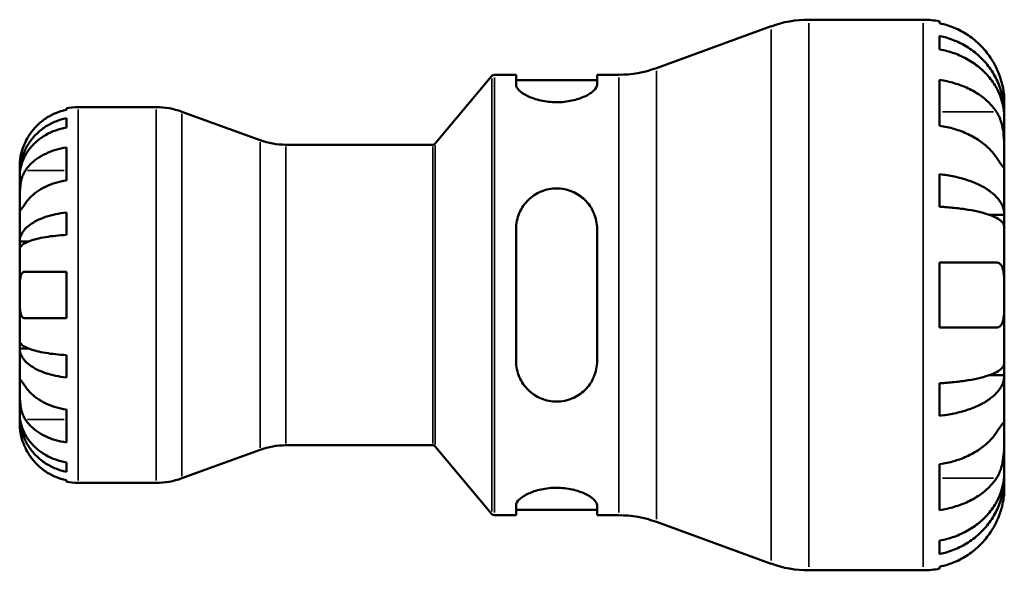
# Model space of a CAD drawing. Header units: millimetres. Extents: x 0 to 905, y -151 to 594.
# Tile 5 of 9: x 324 to 476, y 222 to 307. Entities that reach past the tile are written whole.
import ezdxf

# ---------------------------------------------------------------- set-up
doc = ezdxf.new("R2010")
doc.units = ezdxf.units.MM
doc.layers.add('Visible (ANSI)', color=7, linetype='Continuous', lineweight=50)
doc.layers.add('Visible Narrow (ANSI)', color=7, linetype='Continuous', lineweight=35)

msp = doc.modelspace()

# ---------------------------------------------------------------- linework, layer by layer
at = {"layer": 'Visible (ANSI)'}
for p, q in [((422.127, 299.121), (439.847, 305.571)), ((445.661, 306.596), (463.343, 306.596)), ((465.843, 306.343), (465.843, 306.047)), ((465.843, 304.085), (465.843, 302.009)), ((397.139, 298.096), (400.475, 298.096)), ((400.475, 298.096), (400.475, 296.53)), ((412.975, 298.096), (416.312, 298.096)), ((412.975, 296.53), (412.975, 298.096)), ((387.993, 287.475), (396.756, 297.917)), ((400.475, 297.246), (412.975, 297.246)), ((465.843, 297.295), (465.843, 290.224)), ((475.843, 292.18), (475.843, 294.096)), ((331.043, 292.688), (331.043, 292.914)), ((332.843, 293.096), (344.898, 293.096)), ((360.957, 287.996), (348.865, 292.396)), ((475.843, 292.18), (475.812, 292.18)), ((475.843, 291.414), (475.843, 292.18)), ((331.043, 289.948), (331.043, 291.381)), ((475.843, 285.309), (475.843, 291.414)), ((364.924, 287.296), (387.61, 287.296)), ((331.043, 281.768), (331.043, 286.859)), ((475.843, 276.494), (475.843, 285.309)), ((323.843, 282.809), (323.843, 284.096)), ((323.843, 282.319), (323.843, 282.809)), ((323.843, 282.809), (323.861, 282.809)), ((465.843, 282.735), (465.843, 277.725)), ((323.843, 278.238), (323.843, 282.319)), ((323.843, 272.337), (323.843, 278.238)), ((331.043, 273.371), (331.043, 276.831)), ((475.843, 276.494), (473.457, 276.494)), ((475.843, 274.646), (475.843, 276.494)), ((400.475, 274.296), (400.475, 253.896)), ((412.975, 253.896), (412.975, 274.296)), ((475.843, 264.096), (475.843, 274.646)), ((323.843, 271.154), (323.843, 272.337)), ((323.843, 272.337), (325.169, 272.337)), ((323.843, 264.096), (323.843, 271.154)), ((465.843, 269.096), (465.843, 259.096)), ((331.043, 260.496), (331.043, 267.696)), ((323.843, 257.038), (323.843, 264.096)), ((475.843, 253.546), (475.843, 264.096)), ((323.843, 255.855), (323.843, 257.038)), ((323.843, 249.954), (323.843, 255.855)), ((323.843, 255.855), (325.169, 255.855)), ((331.043, 251.361), (331.043, 254.821)), ((475.843, 251.698), (475.843, 253.546)), ((475.843, 251.698), (473.457, 251.698)), ((475.843, 242.883), (475.843, 251.698)), ((323.843, 245.873), (323.843, 249.954)), ((465.843, 250.467), (465.843, 245.457)), ((331.043, 241.333), (331.043, 246.424)), ((323.843, 245.383), (323.843, 245.873)), ((323.843, 244.096), (323.843, 245.383)), ((323.843, 245.383), (323.861, 245.383)), ((475.843, 236.778), (475.843, 242.883)), ((360.957, 240.196), (348.865, 235.796)), ((364.924, 240.896), (387.61, 240.896)), ((387.993, 240.717), (396.756, 230.275)), ((331.043, 236.811), (331.043, 238.244)), ((465.843, 237.968), (465.843, 230.897)), ((475.843, 236.012), (475.812, 236.012)), ((475.843, 236.012), (475.843, 236.778)), ((475.843, 234.096), (475.843, 236.012)), ((331.043, 235.278), (331.043, 235.504)), ((332.843, 235.096), (344.898, 235.096)), ((400.475, 231.662), (400.475, 230.096)), ((412.975, 230.096), (412.975, 231.662)), ((397.139, 230.096), (400.475, 230.096)), ((400.475, 230.946), (412.975, 230.946)), ((412.975, 230.096), (416.312, 230.096)), ((422.127, 229.071), (439.847, 222.621)), ((465.843, 226.183), (465.843, 224.107)), ((465.843, 222.145), (465.843, 221.849)), ((445.661, 221.596), (463.343, 221.596))]:
    msp.add_line(p, q, dxfattribs=at)
for centre, radius, start, end in [((445.661, 289.596), 17, 90, 110), ((463.343, 294.096), 12.5, 78.46304, 90), ((397.139, 297.596), 0.5, 90, 140), ((416.312, 315.096), 17, 270, 290), ((332.843, 284.096), 9, 90, 101.53696), ((344.898, 281.496), 11.6, 70, 90), ((364.924, 298.896), 11.6, 250, 270), ((387.61, 287.796), 0.5, 270, 320), ((364.924, 229.296), 11.6, 90, 110), ((387.61, 240.396), 0.5, 40, 90), ((344.898, 246.696), 11.6, 270, 290), ((332.843, 244.096), 9, 258.46304, 270), ((397.139, 230.596), 0.5, 220, 270), ((416.312, 213.096), 17, 70, 90), ((445.661, 238.596), 17, 250, 270), ((463.343, 234.096), 12.5, 270, 281.53696)]:
    msp.add_arc(centre, radius, start, end, dxfattribs=at)
for points, knots in [([(474.638, 299.096), (474.382, 299.641), (474.074, 300.193), (473.257, 301.423), (472.713, 302.079), (471.62, 303.176), (470.972, 303.72), (469.574, 304.658), (468.825, 305.052), (467.422, 305.636), (466.642, 305.882), (465.843, 306.047)], [6.1350469, 6.1350469, 6.1350469, 6.1350469, 6.3084728, 6.3084728, 6.5414503, 6.5414503, 6.7730229, 6.7730229, 7.0045956, 7.0045956, 7.2289364, 7.2289364, 7.2289364, 7.2289364]), ([(465.843, 304.085), (466.645, 303.926), (467.428, 303.687), (468.834, 303.122), (469.583, 302.741), (470.981, 301.835), (471.63, 301.31), (472.722, 300.251), (473.264, 299.62), (474.2, 298.261), (474.593, 297.534), (475.185, 296.147), (475.438, 295.36), (475.767, 293.752), (475.843, 292.931), (475.843, 292.18)], [0.2371476, 0.2371476, 0.2371476, 0.2371476, 0.4622755, 0.4622755, 0.6937459, 0.6937459, 0.9252164, 0.9252164, 1.1572518, 1.1572518, 1.3892871, 1.3892871, 1.6221879, 1.6221879, 1.8550887, 1.8550887, 1.8550887, 1.8550887]), ([(475.843, 291.414), (475.843, 292.083), (475.767, 292.814), (475.438, 294.245), (475.185, 294.945), (474.593, 296.179), (474.2, 296.827), (473.264, 298.036), (472.722, 298.598), (471.63, 299.54), (470.981, 300.007), (469.583, 300.814), (468.834, 301.153), (467.428, 301.655), (466.645, 301.868), (465.843, 302.009)], [5.5740571, 5.5740571, 5.5740571, 5.5740571, 5.8069579, 5.8069579, 6.0398587, 6.0398587, 6.271894, 6.271894, 6.5039294, 6.5039294, 6.7353999, 6.7353999, 6.9668704, 6.9668704, 7.1919982, 7.1919982, 7.1919982, 7.1919982]), ([(475.843, 294.096), (475.843, 294.096), (475.844, 294.16), (475.838, 294.441), (475.83, 294.683), (475.773, 295.292), (475.728, 295.636), (475.587, 296.368), (475.5, 296.738), (475.314, 297.376), (475.231, 297.629), (475.055, 298.12), (474.963, 298.356), (474.791, 298.761), (474.716, 298.929), (474.638, 299.096)], [0, 0, 0, 0, 0.13904224, 0.13904224, 0.3069836, 0.3069836, 0.45640172, 0.45640172, 0.58715519, 0.58715519, 0.67036591, 0.67036591, 0.74645478, 0.74645478, 0.80112917, 0.80112917, 0.80112917, 0.80112917]), ([(412.975, 296.53), (412.975, 296.276), (412.81, 295.971), (412.149, 295.347), (411.653, 295.028), (410.539, 294.511), (409.857, 294.272), (408.345, 293.941), (407.514, 293.852), (405.92, 293.852), (405.073, 293.945), (403.536, 294.288), (402.846, 294.535), (401.749, 295.058), (401.272, 295.371), (400.635, 295.983), (400.475, 296.281), (400.475, 296.53)], [0.9547362, 0.9547362, 0.9547362, 0.9547362, 1.2091216, 1.2091216, 1.463507, 1.463507, 1.6999776, 1.6999776, 1.9364483, 1.9364483, 2.1780687, 2.1780687, 2.4196892, 2.4196892, 2.6689555, 2.6689555, 2.9182218, 2.9182218, 2.9182218, 2.9182218]), ([(465.843, 297.295), (466.642, 297.179), (467.422, 297.005), (468.825, 296.592), (469.574, 296.313), (470.972, 295.65), (471.62, 295.265), (472.713, 294.489), (473.257, 294.026), (474.074, 293.156), (474.382, 292.765), (474.638, 292.38)], [0.2371559, 0.2371559, 0.2371559, 0.2371559, 0.4614966, 0.4614966, 0.6930693, 0.6930693, 0.924642, 0.924642, 1.1576195, 1.1576195, 1.3310454, 1.3310454, 1.3310454, 1.3310454]), ([(331.043, 292.688), (330.469, 292.57), (329.908, 292.393), (328.898, 291.973), (328.359, 291.689), (327.352, 291.013), (326.886, 290.621), (326.099, 289.831), (325.707, 289.358), (325.122, 288.476), (324.902, 288.084), (324.719, 287.696)], [0.17075309, 0.17075309, 0.17075309, 0.17075309, 0.33215152, 0.33215152, 0.49888818, 0.49888818, 0.66562485, 0.66562485, 0.83351137, 0.83351137, 0.95687373, 0.95687373, 0.95687373, 0.95687373]), ([(474.638, 292.38), (474.714, 292.266), (474.787, 292.145), (474.991, 291.771), (475.112, 291.502), (475.331, 290.909), (475.426, 290.586), (475.614, 289.771), (475.69, 289.274), (475.802, 288.144), (475.825, 287.524), (475.846, 286.332), (475.843, 285.777), (475.843, 285.309)], [-0.80549596, -0.80549596, -0.80549596, -0.80549596, -0.75183339, -0.75183339, -0.64811579, -0.64811579, -0.53942343, -0.53942343, -0.38723334, -0.38723334, -0.19834363, -0.19834363, 0, 0, 0, 0]), ([(323.843, 282.809), (323.843, 283.35), (323.898, 283.94), (324.135, 285.097), (324.316, 285.663), (324.742, 286.661), (325.024, 287.184), (325.697, 288.162), (326.087, 288.616), (326.872, 289.379), (327.339, 289.758), (328.347, 290.411), (328.887, 290.686), (329.9, 291.094), (330.465, 291.266), (331.043, 291.381)], [4.0142513, 4.0142513, 4.0142513, 4.0142513, 4.1817861, 4.1817861, 4.3493209, 4.3493209, 4.5162129, 4.5162129, 4.683105, 4.683105, 4.8499282, 4.8499282, 5.0167515, 5.0167515, 5.1791755, 5.1791755, 5.1791755, 5.1791755]), ([(331.043, 289.948), (330.465, 289.846), (329.9, 289.692), (328.887, 289.33), (328.347, 289.085), (327.339, 288.503), (326.872, 288.166), (326.087, 287.487), (325.697, 287.083), (325.024, 286.213), (324.742, 285.747), (324.316, 284.859), (324.135, 284.355), (323.898, 283.326), (323.843, 282.8), (323.843, 282.319)], [0.1707525, 0.1707525, 0.1707525, 0.1707525, 0.3331765, 0.3331765, 0.4999998, 0.4999998, 0.6668231, 0.6668231, 0.8337151, 0.8337151, 1.0006071, 1.0006071, 1.1681419, 1.1681419, 1.3356767, 1.3356767, 1.3356767, 1.3356767]), ([(474.638, 285.309), (474.382, 285.694), (474.074, 286.085), (473.257, 286.955), (472.713, 287.418), (471.62, 288.194), (470.972, 288.579), (469.574, 289.242), (468.825, 289.521), (467.422, 289.933), (466.642, 290.108), (465.843, 290.224)], [6.1350469, 6.1350469, 6.1350469, 6.1350469, 6.3084728, 6.3084728, 6.5414503, 6.5414503, 6.7730229, 6.7730229, 7.0045956, 7.0045956, 7.2289364, 7.2289364, 7.2289364, 7.2289364]), ([(324.719, 287.696), (324.652, 287.553), (324.588, 287.409), (324.438, 287.049), (324.357, 286.835), (324.209, 286.394), (324.143, 286.17), (324.009, 285.644), (323.955, 285.358), (323.873, 284.795), (323.856, 284.546), (323.841, 284.19), (323.843, 284.096), (323.843, 284.096)], [-0.57647647, -0.57647647, -0.57647647, -0.57647647, -0.52968676, -0.52968676, -0.46054026, -0.46054026, -0.38562403, -0.38562403, -0.27730827, -0.27730827, -0.14258086, -0.14258086, 0, 0, 0, 0]), ([(324.719, 283.329), (324.902, 283.603), (325.122, 283.881), (325.707, 284.505), (326.099, 284.839), (326.886, 285.398), (327.352, 285.675), (328.359, 286.153), (328.898, 286.353), (329.908, 286.65), (330.469, 286.776), (331.043, 286.859)], [4.42788405, 4.42788405, 4.42788405, 4.42788405, 4.5512464, 4.5512464, 4.71913293, 4.71913293, 4.88586959, 4.88586959, 5.05260626, 5.05260626, 5.21400469, 5.21400469, 5.21400469, 5.21400469]), ([(475.843, 285.309), (475.843, 285.05), (475.844, 284.82), (475.841, 284.413), (475.839, 284.243), (475.817, 283.94), (475.791, 283.849), (475.683, 283.841), (475.605, 283.916), (475.412, 284.164), (475.316, 284.3), (475.095, 284.623), (474.971, 284.808), (474.772, 285.108), (474.706, 285.207), (474.638, 285.309)], [0, 0, 0, 0, 0.11001315, 0.11001315, 0.22756875, 0.22756875, 0.39041262, 0.39041262, 0.54459104, 0.54459104, 0.65219658, 0.65219658, 0.75650694, 0.75650694, 0.80454923, 0.80454923, 0.80454923, 0.80454923]), ([(323.843, 278.238), (323.843, 278.421), (323.843, 278.624), (323.845, 279.075), (323.846, 279.325), (323.862, 279.953), (323.88, 280.338), (323.956, 281.092), (324.011, 281.453), (324.149, 282.038), (324.216, 282.268), (324.374, 282.692), (324.462, 282.887), (324.61, 283.158), (324.664, 283.246), (324.719, 283.329)], [0, 0, 0, 0, 0.07774953, 0.07774953, 0.16081914, 0.16081914, 0.27783798, 0.27783798, 0.3882896, 0.3882896, 0.46542959, 0.46542959, 0.54035429, 0.54035429, 0.57953204, 0.57953204, 0.57953204, 0.57953204]), ([(465.843, 282.735), (466.645, 282.652), (467.428, 282.526), (468.834, 282.23), (469.583, 282.031), (470.981, 281.556), (471.63, 281.28), (472.722, 280.725), (473.264, 280.395), (474.2, 279.682), (474.593, 279.301), (475.185, 278.574), (475.438, 278.161), (475.767, 277.318), (475.843, 276.888), (475.843, 276.494)], [0.2371476, 0.2371476, 0.2371476, 0.2371476, 0.4622755, 0.4622755, 0.6937459, 0.6937459, 0.9252164, 0.9252164, 1.1572518, 1.1572518, 1.3892871, 1.3892871, 1.6221879, 1.6221879, 1.8550887, 1.8550887, 1.8550887, 1.8550887]), ([(331.043, 281.768), (330.465, 281.684), (329.901, 281.558), (328.887, 281.259), (328.347, 281.057), (327.339, 280.576), (326.872, 280.298), (326.087, 279.738), (325.697, 279.404), (325.117, 278.784), (324.9, 278.509), (324.719, 278.238)], [0.1707715, 0.1707715, 0.1707715, 0.1707715, 0.33310322, 0.33310322, 0.50032131, 0.50032131, 0.6675394, 0.6675394, 0.83495179, 0.83495179, 0.95687108, 0.95687108, 0.95687108, 0.95687108]), ([(400.475, 274.296), (400.475, 275.105), (400.641, 275.957), (401.302, 277.516), (401.798, 278.224), (402.912, 279.304), (403.594, 279.766), (405.106, 280.388), (405.937, 280.546), (406.725, 280.546), (407.514, 280.546), (408.345, 280.388), (409.857, 279.766), (410.539, 279.304), (411.653, 278.224), (412.149, 277.516), (412.81, 275.957), (412.975, 275.105), (412.975, 274.296)], [-0.981712, -0.981712, -0.981712, -0.981712, -0.7273266, -0.7273266, -0.4729413, -0.4729413, -0.2364706, -0.2364706, 0, 0, 0, 0.2364706, 0.2364706, 0.4729413, 0.4729413, 0.7273266, 0.7273266, 0.981712, 0.981712, 0.981712, 0.981712]), ([(324.719, 278.238), (324.66, 278.149), (324.604, 278.065), (324.453, 277.84), (324.366, 277.711), (324.21, 277.485), (324.142, 277.392), (324.009, 277.226), (323.955, 277.178), (323.873, 277.191), (323.856, 277.283), (323.841, 277.635), (323.843, 277.902), (323.843, 278.238)], [-0.58004807, -0.58004807, -0.58004807, -0.58004807, -0.5384523, -0.5384523, -0.46383793, -0.46383793, -0.3862639, -0.3862639, -0.27840269, -0.27840269, -0.14277912, -0.14277912, 0, 0, 0, 0]), ([(323.843, 272.337), (323.843, 272.621), (323.898, 272.931), (324.135, 273.538), (324.317, 273.835), (324.744, 274.358), (325.027, 274.633), (325.7, 275.146), (326.091, 275.384), (326.877, 275.783), (327.344, 275.982), (328.351, 276.324), (328.89, 276.467), (329.902, 276.68), (330.466, 276.771), (331.043, 276.831)], [4.0142509, 4.0142509, 4.0142509, 4.0142509, 4.1819549, 4.1819549, 4.3496588, 4.3496588, 4.5167189, 4.5167189, 4.6837789, 4.6837789, 4.8504333, 4.8504333, 5.0170876, 5.0170876, 5.1791816, 5.1791816, 5.1791816, 5.1791816]), ([(475.843, 274.646), (475.843, 274.841), (475.767, 275.053), (475.438, 275.469), (475.185, 275.672), (474.593, 276.031), (474.2, 276.219), (473.264, 276.57), (472.722, 276.734), (471.63, 277.007), (470.981, 277.143), (469.583, 277.378), (468.834, 277.476), (467.428, 277.622), (466.645, 277.684), (465.843, 277.725)], [5.5740571, 5.5740571, 5.5740571, 5.5740571, 5.8069579, 5.8069579, 6.0398587, 6.0398587, 6.2718941, 6.2718941, 6.5039294, 6.5039294, 6.7353999, 6.7353999, 6.9668704, 6.9668704, 7.1919983, 7.1919983, 7.1919983, 7.1919983]), ([(331.043, 273.371), (330.465, 273.342), (329.9, 273.297), (328.887, 273.192), (328.347, 273.121), (327.339, 272.952), (326.872, 272.854), (326.087, 272.656), (325.697, 272.539), (325.024, 272.286), (324.742, 272.151), (324.316, 271.893), (324.135, 271.746), (323.898, 271.447), (323.843, 271.294), (323.843, 271.154)], [0.1707525, 0.1707525, 0.1707525, 0.1707525, 0.3331765, 0.3331765, 0.4999998, 0.4999998, 0.6668231, 0.6668231, 0.8337151, 0.8337151, 1.0006071, 1.0006071, 1.1681419, 1.1681419, 1.3356767, 1.3356767, 1.3356767, 1.3356767]), ([(465.843, 269.096), (466.642, 269.096), (467.422, 269.096), (468.825, 269.096), (469.574, 269.096), (470.972, 269.096), (471.62, 269.096), (472.713, 269.096), (473.257, 269.096), (474.074, 269.096), (474.382, 269.096), (474.638, 269.096)], [0.2371559, 0.2371559, 0.2371559, 0.2371559, 0.4614966, 0.4614966, 0.6930693, 0.6930693, 0.924642, 0.924642, 1.1576195, 1.1576195, 1.3310454, 1.3310454, 1.3310454, 1.3310454]), ([(474.638, 269.096), (474.726, 269.096), (474.81, 269.085), (475.013, 269.03), (475.126, 268.969), (475.333, 268.782), (475.425, 268.651), (475.613, 268.248), (475.69, 267.941), (475.803, 267.125), (475.825, 266.598), (475.846, 265.41), (475.843, 264.756), (475.843, 264.096)], [-0.80030455, -0.80030455, -0.80030455, -0.80030455, -0.73902747, -0.73902747, -0.64314065, -0.64314065, -0.53879935, -0.53879935, -0.38557884, -0.38557884, -0.19805199, -0.19805199, 0, 0, 0, 0]), ([(323.843, 264.096), (323.843, 264.378), (323.843, 264.659), (323.845, 265.224), (323.848, 265.505), (323.869, 266.172), (323.896, 266.529), (324.002, 267.046), (324.066, 267.228), (324.238, 267.505), (324.343, 267.598), (324.545, 267.681), (324.629, 267.696), (324.719, 267.696)], [0, 0, 0, 0, 0.0846147, 0.0846147, 0.17434238, 0.17434238, 0.3108876, 0.3108876, 0.41427185, 0.41427185, 0.5166571, 0.5166571, 0.58005471, 0.58005471, 0.58005471, 0.58005471]), ([(324.719, 267.696), (324.902, 267.696), (325.122, 267.696), (325.707, 267.696), (326.099, 267.696), (326.886, 267.696), (327.352, 267.696), (328.359, 267.696), (328.898, 267.696), (329.908, 267.696), (330.469, 267.696), (331.043, 267.696)], [4.42788405, 4.42788405, 4.42788405, 4.42788405, 4.5512464, 4.5512464, 4.71913293, 4.71913293, 4.88586959, 4.88586959, 5.05260626, 5.05260626, 5.21400469, 5.21400469, 5.21400469, 5.21400469]), ([(324.719, 260.496), (324.593, 260.496), (324.478, 260.526), (324.264, 260.66), (324.171, 260.772), (324.017, 261.092), (323.961, 261.304), (323.875, 261.887), (323.857, 262.278), (323.841, 263.148), (323.843, 263.62), (323.843, 264.096)], [-0.58010577, -0.58010577, -0.58010577, -0.58010577, -0.49097122, -0.49097122, -0.39110552, -0.39110552, -0.28318426, -0.28318426, -0.14288781, -0.14288781, 0, 0, 0, 0]), ([(475.843, 264.096), (475.843, 263.688), (475.844, 263.281), (475.84, 262.454), (475.836, 262.039), (475.801, 261.091), (475.757, 260.599), (475.602, 259.927), (475.517, 259.702), (475.322, 259.399), (475.225, 259.299), (475.001, 259.155), (474.874, 259.114), (474.703, 259.097), (474.671, 259.096), (474.638, 259.096)], [-3.4720969, -3.4720969, -3.4720969, -3.4720969, -3.34968047, -3.34968047, -3.21609652, -3.21609652, -3.02231789, -3.02231789, -2.88911927, -2.88911927, -2.78956082, -2.78956082, -2.68657695, -2.68657695, -2.66294286, -2.66294286, -2.66294286, -2.66294286]), ([(331.043, 260.496), (330.469, 260.496), (329.908, 260.496), (328.898, 260.496), (328.359, 260.496), (327.352, 260.496), (326.886, 260.496), (326.099, 260.496), (325.707, 260.496), (325.122, 260.496), (324.902, 260.496), (324.719, 260.496)], [0.17075309, 0.17075309, 0.17075309, 0.17075309, 0.33215152, 0.33215152, 0.49888818, 0.49888818, 0.66562485, 0.66562485, 0.83351137, 0.83351137, 0.95687373, 0.95687373, 0.95687373, 0.95687373]), ([(474.638, 259.096), (474.382, 259.096), (474.074, 259.096), (473.257, 259.096), (472.713, 259.096), (471.62, 259.096), (470.972, 259.096), (469.574, 259.096), (468.825, 259.096), (467.422, 259.096), (466.642, 259.096), (465.843, 259.096)], [6.1350469, 6.1350469, 6.1350469, 6.1350469, 6.3084728, 6.3084728, 6.5414503, 6.5414503, 6.7730229, 6.7730229, 7.0045956, 7.0045956, 7.2289364, 7.2289364, 7.2289364, 7.2289364]), ([(323.843, 257.038), (323.843, 256.898), (323.898, 256.745), (324.135, 256.445), (324.317, 256.299), (324.744, 256.041), (325.027, 255.905), (325.7, 255.652), (326.091, 255.535), (326.877, 255.337), (327.344, 255.24), (328.351, 255.071), (328.89, 255), (329.902, 254.895), (330.466, 254.85), (331.043, 254.821)], [4.0142509, 4.0142509, 4.0142509, 4.0142509, 4.1819549, 4.1819549, 4.3496588, 4.3496588, 4.5167189, 4.5167189, 4.6837789, 4.6837789, 4.8504333, 4.8504333, 5.0170876, 5.0170876, 5.1791816, 5.1791816, 5.1791816, 5.1791816]), ([(331.043, 251.361), (330.466, 251.421), (329.902, 251.512), (328.89, 251.725), (328.351, 251.868), (327.344, 252.21), (326.877, 252.409), (326.091, 252.808), (325.7, 253.046), (325.027, 253.559), (324.744, 253.834), (324.317, 254.357), (324.135, 254.654), (323.898, 255.261), (323.843, 255.571), (323.843, 255.855)], [0.1707461, 0.1707461, 0.1707461, 0.1707461, 0.33284, 0.33284, 0.4994944, 0.4994944, 0.6661487, 0.6661487, 0.8332087, 0.8332087, 1.0002688, 1.0002688, 1.1679728, 1.1679728, 1.3356767, 1.3356767, 1.3356767, 1.3356767]), ([(412.975, 253.896), (412.975, 253.087), (412.81, 252.235), (412.149, 250.676), (411.653, 249.968), (410.539, 248.888), (409.857, 248.426), (408.345, 247.804), (407.514, 247.646), (405.937, 247.646), (405.106, 247.804), (403.594, 248.426), (402.912, 248.888), (401.798, 249.968), (401.302, 250.676), (400.641, 252.235), (400.475, 253.087), (400.475, 253.896)], [0.9547362, 0.9547362, 0.9547362, 0.9547362, 1.2091216, 1.2091216, 1.463507, 1.463507, 1.6999776, 1.6999776, 1.9364483, 1.9364483, 2.1729189, 2.1729189, 2.4093895, 2.4093895, 2.6637749, 2.6637749, 2.9181603, 2.9181603, 2.9181603, 2.9181603]), ([(465.843, 250.467), (466.645, 250.508), (467.428, 250.57), (468.834, 250.716), (469.583, 250.814), (470.981, 251.049), (471.63, 251.185), (472.722, 251.458), (473.264, 251.622), (474.2, 251.973), (474.593, 252.161), (475.185, 252.52), (475.438, 252.723), (475.767, 253.139), (475.843, 253.351), (475.843, 253.546)], [0.2371476, 0.2371476, 0.2371476, 0.2371476, 0.4622755, 0.4622755, 0.6937459, 0.6937459, 0.9252164, 0.9252164, 1.1572518, 1.1572518, 1.3892871, 1.3892871, 1.6221879, 1.6221879, 1.8550887, 1.8550887, 1.8550887, 1.8550887]), ([(323.843, 249.954), (323.843, 250.137), (323.843, 250.3), (323.845, 250.589), (323.846, 250.711), (323.862, 250.933), (323.88, 251.002), (323.956, 251.014), (324.011, 250.964), (324.149, 250.792), (324.216, 250.697), (324.374, 250.47), (324.462, 250.339), (324.61, 250.117), (324.664, 250.037), (324.719, 249.954)], [0, 0, 0, 0, 0.07774953, 0.07774953, 0.16081914, 0.16081914, 0.27783798, 0.27783798, 0.3882896, 0.3882896, 0.46542959, 0.46542959, 0.54035429, 0.54035429, 0.57953204, 0.57953204, 0.57953204, 0.57953204]), ([(475.843, 251.698), (475.843, 251.304), (475.767, 250.874), (475.438, 250.031), (475.185, 249.618), (474.593, 248.891), (474.2, 248.51), (473.264, 247.797), (472.722, 247.467), (471.63, 246.912), (470.981, 246.636), (469.583, 246.161), (468.834, 245.962), (467.428, 245.666), (466.645, 245.54), (465.843, 245.457)], [5.5740571, 5.5740571, 5.5740571, 5.5740571, 5.8069579, 5.8069579, 6.0398587, 6.0398587, 6.271894, 6.271894, 6.5039294, 6.5039294, 6.7353999, 6.7353999, 6.9668704, 6.9668704, 7.1919982, 7.1919982, 7.1919982, 7.1919982]), ([(324.719, 244.863), (324.66, 244.951), (324.604, 245.045), (324.453, 245.323), (324.366, 245.518), (324.21, 245.945), (324.142, 246.176), (324.009, 246.756), (323.955, 247.109), (323.873, 247.915), (323.856, 248.361), (323.841, 249.218), (323.843, 249.617), (323.843, 249.954)], [-0.58004807, -0.58004807, -0.58004807, -0.58004807, -0.5384523, -0.5384523, -0.46383793, -0.46383793, -0.3862639, -0.3862639, -0.27840269, -0.27840269, -0.14277912, -0.14277912, 0, 0, 0, 0]), ([(324.719, 249.954), (324.902, 249.68), (325.122, 249.402), (325.707, 248.778), (326.099, 248.444), (326.886, 247.885), (327.352, 247.608), (328.359, 247.131), (328.898, 246.93), (329.908, 246.633), (330.469, 246.507), (331.043, 246.424)], [4.42788405, 4.42788405, 4.42788405, 4.42788405, 4.5512464, 4.5512464, 4.71913293, 4.71913293, 4.88586959, 4.88586959, 5.05260626, 5.05260626, 5.21400469, 5.21400469, 5.21400469, 5.21400469]), ([(323.843, 245.873), (323.843, 245.392), (323.898, 244.866), (324.135, 243.837), (324.316, 243.333), (324.742, 242.445), (325.024, 241.979), (325.697, 241.109), (326.087, 240.705), (326.872, 240.026), (327.339, 239.689), (328.347, 239.107), (328.887, 238.862), (329.9, 238.5), (330.465, 238.346), (331.043, 238.244)], [4.0142513, 4.0142513, 4.0142513, 4.0142513, 4.1817861, 4.1817861, 4.3493209, 4.3493209, 4.5162129, 4.5162129, 4.683105, 4.683105, 4.8499282, 4.8499282, 5.0167515, 5.0167515, 5.1791755, 5.1791755, 5.1791755, 5.1791755]), ([(331.043, 236.811), (330.465, 236.926), (329.9, 237.098), (328.887, 237.506), (328.347, 237.781), (327.339, 238.434), (326.872, 238.813), (326.087, 239.576), (325.697, 240.03), (325.024, 241.008), (324.742, 241.531), (324.316, 242.529), (324.135, 243.095), (323.898, 244.252), (323.843, 244.842), (323.843, 245.383)], [0.1707525, 0.1707525, 0.1707525, 0.1707525, 0.3331765, 0.3331765, 0.4999998, 0.4999998, 0.6668231, 0.6668231, 0.8337151, 0.8337151, 1.0006071, 1.0006071, 1.1681419, 1.1681419, 1.3356767, 1.3356767, 1.3356767, 1.3356767]), ([(331.043, 241.333), (330.465, 241.417), (329.901, 241.543), (328.887, 241.842), (328.347, 242.044), (327.339, 242.524), (326.872, 242.803), (326.087, 243.363), (325.697, 243.697), (325.117, 244.317), (324.9, 244.592), (324.719, 244.863)], [0.1707715, 0.1707715, 0.1707715, 0.1707715, 0.33310322, 0.33310322, 0.50032131, 0.50032131, 0.6675394, 0.6675394, 0.83495179, 0.83495179, 0.95687108, 0.95687108, 0.95687108, 0.95687108]), ([(323.843, 244.096), (323.843, 244.096), (323.843, 244.063), (323.845, 243.928), (323.848, 243.821), (323.87, 243.463), (323.898, 243.17), (324.005, 242.575), (324.065, 242.308), (324.204, 241.816), (324.273, 241.6), (324.432, 241.157), (324.523, 240.931), (324.654, 240.636), (324.686, 240.566), (324.719, 240.496)], [-2.49913258, -2.49913258, -2.49913258, -2.49913258, -2.41505436, -2.41505436, -2.32384732, -2.32384732, -2.1841143, -2.1841143, -2.08674766, -2.08674766, -2.01440674, -2.01440674, -1.93994266, -1.93994266, -1.91637503, -1.91637503, -1.91637503, -1.91637503]), ([(474.638, 242.883), (474.714, 242.997), (474.787, 243.107), (474.991, 243.414), (475.112, 243.595), (475.331, 243.914), (475.426, 244.048), (475.614, 244.286), (475.69, 244.354), (475.802, 244.337), (475.825, 244.21), (475.846, 243.72), (475.843, 243.35), (475.843, 242.883)], [-0.80549596, -0.80549596, -0.80549596, -0.80549596, -0.75183339, -0.75183339, -0.64811579, -0.64811579, -0.53942343, -0.53942343, -0.38723334, -0.38723334, -0.19834363, -0.19834363, 0, 0, 0, 0]), ([(465.843, 237.968), (466.642, 238.084), (467.422, 238.259), (468.825, 238.671), (469.574, 238.95), (470.972, 239.613), (471.62, 239.998), (472.713, 240.774), (473.257, 241.237), (474.074, 242.107), (474.382, 242.498), (474.638, 242.883)], [0.2371559, 0.2371559, 0.2371559, 0.2371559, 0.4614966, 0.4614966, 0.6930693, 0.6930693, 0.924642, 0.924642, 1.1576195, 1.1576195, 1.3310454, 1.3310454, 1.3310454, 1.3310454]), ([(475.843, 242.883), (475.843, 242.623), (475.844, 242.336), (475.841, 241.696), (475.839, 241.342), (475.817, 240.459), (475.791, 239.922), (475.683, 238.871), (475.605, 238.368), (475.412, 237.554), (475.316, 237.236), (475.095, 236.648), (474.971, 236.38), (474.772, 236.022), (474.706, 235.914), (474.638, 235.812)], [0, 0, 0, 0, 0.11001315, 0.11001315, 0.22756875, 0.22756875, 0.39041262, 0.39041262, 0.54459104, 0.54459104, 0.65219658, 0.65219658, 0.75650694, 0.75650694, 0.80454923, 0.80454923, 0.80454923, 0.80454923]), ([(324.719, 240.496), (324.902, 240.108), (325.122, 239.716), (325.707, 238.834), (326.099, 238.361), (326.886, 237.571), (327.352, 237.179), (328.359, 236.503), (328.898, 236.219), (329.908, 235.799), (330.469, 235.622), (331.043, 235.504)], [4.42788405, 4.42788405, 4.42788405, 4.42788405, 4.5512464, 4.5512464, 4.71913293, 4.71913293, 4.88586959, 4.88586959, 5.05260626, 5.05260626, 5.21400469, 5.21400469, 5.21400469, 5.21400469]), ([(465.843, 226.183), (466.645, 226.324), (467.428, 226.537), (468.834, 227.039), (469.583, 227.378), (470.981, 228.185), (471.63, 228.652), (472.722, 229.594), (473.264, 230.156), (474.2, 231.365), (474.593, 232.013), (475.185, 233.247), (475.438, 233.947), (475.767, 235.378), (475.843, 236.109), (475.843, 236.778)], [0.2371476, 0.2371476, 0.2371476, 0.2371476, 0.4622755, 0.4622755, 0.6937459, 0.6937459, 0.9252164, 0.9252164, 1.1572518, 1.1572518, 1.3892871, 1.3892871, 1.6221879, 1.6221879, 1.8550887, 1.8550887, 1.8550887, 1.8550887]), ([(475.843, 236.012), (475.843, 235.261), (475.767, 234.44), (475.438, 232.832), (475.185, 232.045), (474.593, 230.658), (474.2, 229.931), (473.264, 228.572), (472.722, 227.941), (471.63, 226.882), (470.981, 226.357), (469.583, 225.451), (468.834, 225.07), (467.428, 224.505), (466.645, 224.266), (465.843, 224.107)], [5.5740571, 5.5740571, 5.5740571, 5.5740571, 5.8069579, 5.8069579, 6.0398587, 6.0398587, 6.2718941, 6.2718941, 6.5039294, 6.5039294, 6.7353999, 6.7353999, 6.9668704, 6.9668704, 7.1919983, 7.1919983, 7.1919983, 7.1919983]), ([(474.638, 235.812), (474.382, 235.427), (474.074, 235.036), (473.257, 234.166), (472.713, 233.703), (471.62, 232.927), (470.972, 232.542), (469.574, 231.879), (468.825, 231.6), (467.422, 231.187), (466.642, 231.013), (465.843, 230.897)], [6.1350471, 6.1350471, 6.1350471, 6.1350471, 6.308473, 6.308473, 6.5414504, 6.5414504, 6.7730231, 6.7730231, 7.0045958, 7.0045958, 7.2289365, 7.2289365, 7.2289365, 7.2289365]), ([(400.475, 231.662), (400.475, 231.916), (400.641, 232.221), (401.302, 232.845), (401.798, 233.164), (402.912, 233.681), (403.594, 233.92), (405.106, 234.251), (405.937, 234.34), (406.725, 234.34), (407.531, 234.34), (408.378, 234.247), (409.915, 233.904), (410.605, 233.657), (411.702, 233.134), (412.179, 232.821), (412.816, 232.209), (412.975, 231.911), (412.975, 231.662)], [-0.981712, -0.981712, -0.981712, -0.981712, -0.7273266, -0.7273266, -0.4729413, -0.4729413, -0.2364706, -0.2364706, 0, 0, 0, 0.2416205, 0.2416205, 0.4832409, 0.4832409, 0.7325072, 0.7325072, 0.9817735, 0.9817735, 0.9817735, 0.9817735]), ([(474.638, 229.096), (474.726, 229.284), (474.81, 229.473), (475.013, 229.96), (475.126, 230.258), (475.333, 230.873), (475.425, 231.185), (475.613, 231.927), (475.69, 232.333), (475.803, 233.123), (475.825, 233.47), (475.846, 233.965), (475.843, 234.096), (475.843, 234.096)], [-0.80030455, -0.80030455, -0.80030455, -0.80030455, -0.73902747, -0.73902747, -0.64314065, -0.64314065, -0.53879935, -0.53879935, -0.38557884, -0.38557884, -0.19805199, -0.19805199, 0, 0, 0, 0]), ([(465.843, 222.145), (466.642, 222.31), (467.422, 222.556), (468.825, 223.14), (469.574, 223.534), (470.972, 224.472), (471.62, 225.016), (472.713, 226.113), (473.257, 226.769), (474.074, 227.999), (474.382, 228.551), (474.638, 229.096)], [0.2371559, 0.2371559, 0.2371559, 0.2371559, 0.4614966, 0.4614966, 0.6930693, 0.6930693, 0.924642, 0.924642, 1.1576195, 1.1576195, 1.3310454, 1.3310454, 1.3310454, 1.3310454])]:
    msp.add_open_spline(points, degree=3, knots=knots, dxfattribs=at)
at = {"layer": 'Visible Narrow (ANSI)'}
for p, q in [((445.661, 306.073), (445.661, 222.119)), ((463.343, 222.119), (463.343, 306.073)), ((439.847, 223.132), (439.847, 305.06)), ((422.127, 298.69), (422.127, 229.502)), ((396.756, 230.691), (396.756, 297.501)), ((397.139, 297.677), (397.139, 230.515)), ((416.312, 230.515), (416.312, 297.677)), ((332.843, 235.453), (332.843, 292.739)), ((344.898, 235.453), (344.898, 292.739)), ((348.865, 292.048), (348.865, 236.144)), ((474.198, 292.38), (466.283, 292.38)), ((360.957, 240.491), (360.957, 287.701)), ((364.924, 287.01), (364.924, 241.182)), ((387.61, 241.182), (387.61, 287.01)), ((387.993, 287.187), (387.993, 241.005)), ((325.035, 283.329), (330.727, 283.329)), ((325.035, 244.863), (330.727, 244.863)), ((474.198, 235.812), (466.283, 235.812))]:
    msp.add_line(p, q, dxfattribs=at)

doc.saveas('drawing.dxf')
